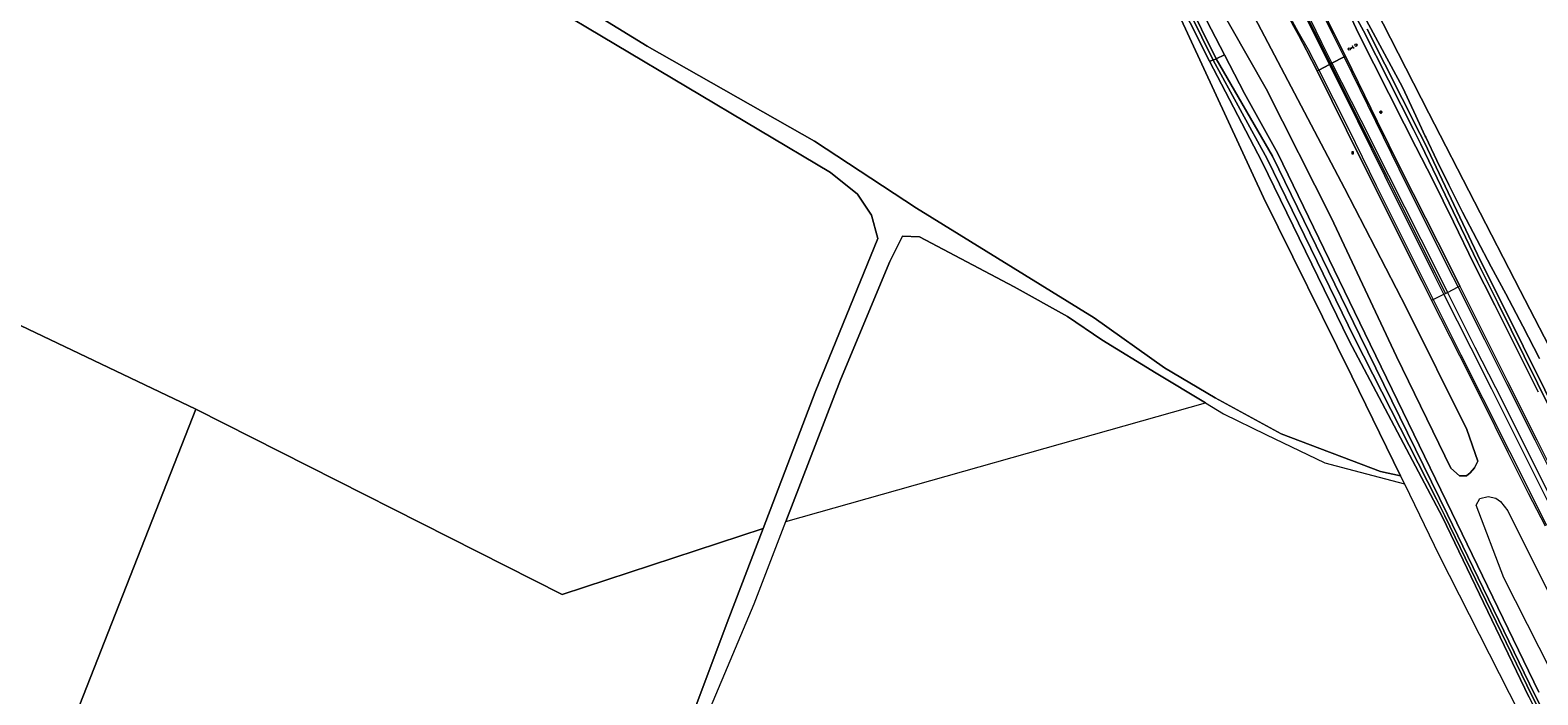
# Model space of a CAD drawing. Header units: metres. Extents: x 168032 to 180145, y 382923 to 399665.
# Tile 9 of 256: x 178059 to 178436, y 384640 to 384806. Entities that reach past the tile are written whole.
import ezdxf
from ezdxf.enums import TextEntityAlignment as Align

# ---------------------------------------------------------------- set-up
doc = ezdxf.new("R2010")
doc.units = ezdxf.units.M
doc.layers.get('0').update_dxf_attribs({"color": 8, "lineweight": 18})
for name, color, linetype, lineweight in [('B-WE-GR-BEPLANTING_CULTUUR_BOSPLANTSOEN-GV', 8, 'Continuous', 18), ('B-WE-GR-BOS_GEMENGD-GV', 8, 'Continuous', 18), ('B-WE-GR-BOS_LOOF-GV', 8, 'Continuous', 18), ('B-WE-GR-BOS_NAALD-GV', 8, 'Continuous', 18), ('B-WE-IE-MEUBILAIR_WEGMEUBILAIR-S', 8, 'Continuous', 25), ('B-WE-IE-MEUBILAIR_WEGMEUBILAIR_VERKEERSBORD-S', 8, 'Continuous', 18), ('B-WE-KL-ET_LS_OV_LICHTMAST-S', 8, 'Continuous', 18), ('B-WE-OG-WATER_SLOOT-GV', 8, 'Continuous', 18), ('B-WE-OG-WEG-GV', 8, 'Continuous', 18), ('B-WE-VH-VERHARDING_ASFALT-GV', 8, 'Continuous', 18), ('B-WE-VH-VERHARDING_BETON-GV', 8, 'Continuous', 18), ('B-WE-VH-VERHARDING_FUNDERING_ZAND-GV', 8, 'Continuous', 18), ('B-WE-VW-MARKERING_PICTOGRAM-G', 8, 'Continuous', 18)]:
    doc.layers.add(name, color=color, linetype=linetype, lineweight=lineweight)
doc.styles.add('NLCS-ISO', font='NLCS-ISO.ttf')

# ---------------------------------------------------------------- blocks, each defined once
blk = doc.blocks.new('SIE-WEG_VERKEERSBORD-SO')
at = {"color": 0, "linetype": 'ByBlock', "lineweight": 18}
blk.add_lwpolyline([(-1.125, -1.125), (1.125, -1.125), (1.125, 1.125), (-1.125, 1.125)], close=True, dxfattribs=at)
at = {"color": 0, "linetype": 'ByBlock', "lineweight": 18, "style": 'NLCS-ISO'}
blk.add_text('vb', height=1.5, dxfattribs=at).set_placement((0, 0), align=Align.MIDDLE_CENTER)
blk = doc.blocks.new('SIE-WEG_VERKEERSBORD_WEGWIJZER-SO')
at = {"linetype": 'ByBlock', "lineweight": 18}
h = blk.add_hatch(color=0, dxfattribs=at)
h.dxf.hatch_style = 1
h.paths.add_polyline_path([(0.5, 1), (0, 2), (-0.5, 1)])
h = blk.add_hatch(color=0, dxfattribs=at)
h.dxf.hatch_style = 1
h.paths.add_polyline_path([(-1.4, -0.2), (-2, -1.2), (-0.9, -1.1)])
h = blk.add_hatch(color=0, dxfattribs=at)
h.dxf.hatch_style = 1
h.paths.add_polyline_path([(1.4, -0.2), (2, -1.2), (0.9, -1.1)])
at = {"color": 0, "linetype": 'ByBlock', "lineweight": 18}
for points in [[(-1.1, -0.7), (0, 0)], [(0, 1), (0, 0)], [(1.1, -0.7), (0, 0)]]:
    blk.add_lwpolyline(points, dxfattribs=at)
for points in [[(0.5, 1), (0, 2), (-0.5, 1)], [(-1.4, -0.2), (-2, -1.2), (-0.9, -1.1)], [(1.4, -0.2), (2, -1.2), (0.9, -1.1)]]:
    blk.add_lwpolyline(points, close=True, dxfattribs=at)
blk = doc.blocks.new('SIE-WEG_PAAL_VERKEERSBORD-SO')
at = {"color": 0, "linetype": 'ByBlock', "lineweight": 18}
blk.add_circle((0, 0), 1.5, dxfattribs=at)
at = {"color": 0, "linetype": 'ByBlock', "lineweight": 18, "style": 'NLCS-ISO'}
blk.add_text('vb', height=1.5, dxfattribs=at).set_placement((0, 0.1), align=Align.MIDDLE_CENTER)
blk = doc.blocks.new('SKL-ET_OV_LICHTMAST-SO')
at = {"color": 0, "linetype": 'ByBlock', "lineweight": 18}
for points in [[(-1.2, 0), (-2, 0)], [(-1.4, 1.4), (-0.9, 0.9)], [(0, 2), (0, 1.2)], [(0.9, 0.9), (1.4, 1.4)], [(2, 0), (1.2, 0)], [(-1.4, -1.4), (-0.9, -0.9)], [(0, -1.2), (0, -2)], [(0.9, -0.9), (1.4, -1.4)]]:
    blk.add_lwpolyline(points, dxfattribs=at)
blk.add_circle((0, 0), 1, dxfattribs=at)

msp = doc.modelspace()

# ---------------------------------------------------------------- linework, layer by layer
at = {"layer": 'B-WE-GR-BEPLANTING_CULTUUR_BOSPLANTSOEN-GV', "flags": 128}
msp.add_lwpolyline([(178360.304, 384819.241), (178350.784, 384835.279), (178349.88, 384836.572), (178347.185, 384838.621), (178345.082, 384839.454), (178344.074, 384839.241), (178343.799, 384837.169), (178350.89, 384822.297), (178368.266, 384791.647), (178384.532, 384759.425), (178400.903, 384724.56), (178414.6, 384696.579), (178416.701, 384694.643), (178418.481, 384694.651), (178419.438, 384695.37), (178420.451, 384696.625), (178421.285, 384698.315), (178418.527, 384706.289), (178403.439, 384736.7), (178387.902, 384766.784)], close=True, dxfattribs=at)
for points in [[(178454.89, 384696.77), (178431.94, 384741.13), (178409.04, 384785.56), (178387.997, 384826.848), (178391.78, 384814.889), (178392.855, 384809.853), (178402.438, 384792.132), (178405.261, 384785.971), (178408.138, 384779.835), (178408.28, 384779.54), (178411.068, 384773.724), (178414.052, 384767.64), (178417.515, 384760.743), (178421.047, 384753.881), (178424.647, 384747.055), (178428.315, 384740.265), (178432.583, 384732.162), (178436.815, 384724.039)], [(178434.077, 384639.216), (178412.464, 384684.304), (178389.051, 384728.52), (178367.169, 384773.477), (178354.086, 384798.618), (178344.364, 384817.927)], [(178346.49, 384810.11), (178367.6, 384764.45), (178389.73, 384719.6), (178401.908, 384694.683), (178402.912, 384692.629), (178411.67, 384674.71), (178434.22, 384630.31)]]:
    msp.add_lwpolyline(points, dxfattribs=at)
at = {"layer": 'B-WE-GR-BOS_GEMENGD-GV', "flags": 128}
for points in [[(178255.266, 384715.629), (178270.991, 384754.132), (178269.374, 384760.011), (178265.847, 384765.301), (178259.087, 384770.739), (178169.295, 384824.232), (178150.778, 384834.078), (178137.698, 384847.452), (178123.002, 384851.567), (178101.546, 384864.793), (178084.725, 384875.945), (178080.105, 384878.73)], [(178069.861, 384875.487), (178067.69, 384870.06), (178067.452, 384870.133), (178053.903, 384838.537), (178042.729, 384808.434), (178024.314, 384761.903), (178019.578, 384749.735), (178100.068, 384711.388), (178191.885, 384664.867), (178242.182, 384681.432), (178255.266, 384715.629)]]:
    msp.add_lwpolyline(points, dxfattribs=at)
msp.add_lwpolyline([(178340.723, 384720.405), (178327.056, 384728.708), (178318.532, 384734.587), (178305.085, 384742.008), (178281.425, 384754.573), (178277.163, 384754.72), (178273.93, 384748.401), (178261.585, 384718.715), (178247.904, 384683.161), (178353.06, 384712.949)], close=True, dxfattribs=at)
at = {"layer": 'B-WE-GR-BOS_LOOF-GV', "flags": 128}
msp.add_lwpolyline([(178188.473, 384817.619), (178213.162, 384802.335), (178255.046, 384778.528), (178280.616, 384761.774), (178325.145, 384734.293), (178342.78, 384721.728), (178355.492, 384714.233), (178372.025, 384705.195), (178396.935, 384695.716), (178401.908, 384694.683), (178389.73, 384719.6), (178367.6, 384764.45), (178346.49, 384810.11)], dxfattribs=at)
at = {"layer": 'B-WE-GR-BOS_NAALD-GV', "flags": 128}
for points in [[(178384.745, 384833.486), (178387.997, 384826.848), (178409.04, 384785.56), (178431.94, 384741.13), (178454.89, 384696.77), (178464.746, 384675.538), (178509.596, 384792.318), (178519.781, 384824.216), (178459.34, 384828.906)], [(178100.068, 384711.388), (178019.578, 384749.735), (178010.634, 384726.755), (178001.369, 384700.994), (177991.346, 384676.273), (177985.94, 384659.33), (177976.264, 384635.188), (177973.895, 384629.651), (177977.476, 384625.175), (178052.592, 384590.535)], [(178220.951, 384625.12), (178233.589, 384658.976), (178242.182, 384681.432), (178191.885, 384664.867), (178100.068, 384711.388), (178052.592, 384590.535), (178076.868, 384580.294), (178104.485, 384567.131), (178135.526, 384551.618), (178166.63, 384537.369), (178182.959, 384530.162), (178183.697, 384529.973), (178184.495, 384530.422), (178185.023, 384531.211), (178192.01, 384549.258), (178200.293, 384569.063), (178206.299, 384584.566), (178208.718, 384591.749)]]:
    msp.add_lwpolyline(points, close=True, dxfattribs=at)
at = {"layer": 'B-WE-OG-WATER_SLOOT-GV', "flags": 128}
msp.add_lwpolyline([(178295.316, 384929.055), (178295.003, 384929.701), (178293.87, 384929.164), (178295.369, 384925.777), (178297.63, 384920.752), (178300.15, 384915.581), (178304.231, 384906.783), (178313.271, 384887.635), (178319.789, 384873.721), (178328.214, 384855.808), (178336.125, 384839.626), (178344.702, 384821.636), (178355.768, 384799.181), (178357.871, 384800.195), (178347.753, 384819.777), (178341.392, 384832.022), (178327.01, 384862.49), (178322.838, 384871.328), (178312.739, 384892.425), (178303.328, 384912.532), (178300.026, 384919.342)], close=True, dxfattribs=at)
for points in [[(178346.37, 384816.443), (178355.019, 384798.853), (178355.768, 384799.181), (178344.702, 384821.636)], [(178344.364, 384817.927), (178354.086, 384798.618), (178355.019, 384798.853), (178346.37, 384816.443)], [(178387.882, 384813.034), (178391.449, 384805.561), (178402.888, 384782.893), (178405.777, 384777.167), (178410.023, 384768.885), (178415.2, 384758.332), (178420.345, 384747.763), (178425.567, 384737.427), (178430.754, 384727.073), (178436.409, 384715.684)], [(178442.823, 384704.68), (178426.459, 384737.878), (178421.238, 384748.214), (178407.027, 384777.798), (178405.173, 384781.471), (178392.699, 384806.192), (178388.662, 384813.612)], [(178388.662, 384813.612), (178392.699, 384806.192), (178405.173, 384781.471), (178407.027, 384777.798), (178421.238, 384748.214), (178426.459, 384737.878), (178442.823, 384704.68)], [(178436.815, 384724.039), (178432.583, 384732.162), (178428.315, 384740.265), (178424.647, 384747.055), (178421.047, 384753.881), (178417.515, 384760.743), (178414.052, 384767.64), (178411.068, 384773.724), (178408.28, 384779.54), (178408.138, 384779.835), (178405.261, 384785.971), (178402.438, 384792.132), (178392.855, 384809.853)], [(178393.591, 384806.642), (178406.805, 384780.457), (178407.919, 384778.249), (178421.952, 384748.575), (178427.173, 384738.239), (178443.626, 384705.086)], [(178443.626, 384705.086), (178427.173, 384738.239), (178421.952, 384748.575), (178407.919, 384778.249), (178406.805, 384780.457), (178393.591, 384806.642)], [(178457.925, 384594.551), (178434.887, 384639.608), (178413.094, 384684.609), (178410.967, 384688.786), (178390.401, 384729.174), (178368.519, 384774.131), (178355.019, 384798.853), (178354.086, 384798.618), (178367.169, 384773.477), (178389.051, 384728.52), (178412.464, 384684.304), (178434.077, 384639.216), (178457.125, 384594.138)], [(178458.414, 384594.804), (178435.517, 384639.913), (178413.724, 384684.914), (178391.751, 384729.828), (178369.869, 384774.785), (178355.768, 384799.181), (178355.019, 384798.853), (178368.519, 384774.131), (178390.401, 384729.174), (178410.967, 384688.786), (178413.094, 384684.609), (178434.887, 384639.608), (178457.925, 384594.551)], [(178436.597, 384640.436), (178414.804, 384685.437), (178393.011, 384730.438), (178371.219, 384775.439), (178362.879, 384790.504), (178357.871, 384800.195), (178355.768, 384799.181), (178369.869, 384774.785), (178391.751, 384729.828), (178413.724, 384684.914), (178435.517, 384639.913), (178458.414, 384594.804)]]:
    msp.add_lwpolyline(points, dxfattribs=at)
at = {"layer": 'B-WE-OG-WEG-GV', "flags": 128}
for points in [[(178350.784, 384835.279), (178360.304, 384819.241), (178387.902, 384766.784), (178403.439, 384736.7), (178418.527, 384706.289), (178421.285, 384698.315), (178420.451, 384696.625), (178419.438, 384695.37), (178418.481, 384694.651), (178416.701, 384694.643), (178414.6, 384696.579), (178400.903, 384724.56), (178384.532, 384759.425), (178368.266, 384791.647), (178350.89, 384822.297), (178343.799, 384837.169), (178344.074, 384839.241), (178345.082, 384839.454), (178347.185, 384838.621), (178349.88, 384836.572)], [(178481.045, 384566.64), (178472.847, 384579.596), (178454.919, 384614.521), (178442.631, 384639.871), (178427.861, 384669.044), (178420.882, 384687.267), (178421.823, 384688.969), (178423.916, 384689.476), (178425.824, 384689.008), (178427.042, 384688.211), (178428.807, 384685.895), (178443.954, 384655.545), (178457.345, 384628.106), (178471.563, 384598.355), (178480.245, 384581.604), (178509.445, 384524.355), (178509.37, 384522.6), (178507.814, 384522.183), (178505.068, 384523.066), (178504.011, 384524.161), (178501.758, 384528.283)]]:
    msp.add_lwpolyline(points, close=True, dxfattribs=at)
for points in [[(178347.753, 384819.777), (178357.871, 384800.195), (178362.879, 384790.504), (178371.219, 384775.439), (178393.011, 384730.438), (178414.804, 384685.437), (178436.597, 384640.436)], [(178436.409, 384715.684), (178430.754, 384727.073), (178425.567, 384737.427), (178420.345, 384747.763), (178415.2, 384758.332), (178410.023, 384768.885), (178405.777, 384777.167), (178402.888, 384782.893), (178391.449, 384805.561), (178387.882, 384813.034), (178385.563, 384817.895), (178380.527, 384815.333), (178385.444, 384805.273), (178388.143, 384799.839), (178396.11, 384783.575), (178402.066, 384771.5), (178414.354, 384747.132), (178416.809, 384742.19), (178428.768, 384718.312), (178436.127, 384703.707), (178444.828, 384686.288)], [(178438.256, 384682.061), (178434.008, 384690.183), (178428.959, 384700.44), (178422.315, 384713.768), (178416.814, 384724.708), (178409.74, 384738.659), (178407.373, 384743.364), (178395.397, 384767.168), (178388.447, 384781.318), (178381.065, 384796.164), (178378.411, 384801.347), (178376.455, 384805.073), (178374.791, 384808.038)]]:
    msp.add_lwpolyline(points, dxfattribs=at)
at = {"layer": 'B-WE-VH-VERHARDING_ASFALT-GV', "flags": 128}
for points in [[(178388.143, 384799.839), (178387.83, 384799.678), (178384.762, 384798.078), (178384.446, 384797.877), (178391.597, 384783.584), (178399.04, 384768.75), (178409.891, 384747.051), (178413.189, 384740.38), (178413.715, 384740.644), (178416.433, 384742.006), (178416.809, 384742.19), (178414.354, 384747.132), (178402.066, 384771.5), (178396.11, 384783.575)], [(178384.446, 384797.877), (178384.183, 384797.762), (178381.471, 384796.348), (178381.065, 384796.164), (178388.447, 384781.318), (178395.397, 384767.168), (178407.373, 384743.364), (178409.74, 384738.659), (178410.136, 384738.85), (178412.837, 384740.204), (178413.189, 384740.38), (178409.891, 384747.051), (178399.04, 384768.75), (178391.597, 384783.584)]]:
    msp.add_lwpolyline(points, close=True, dxfattribs=at)
at = {"layer": 'B-WE-VH-VERHARDING_BETON-GV', "flags": 128}
for points in [[(178371.155, 384834.358), (178370.823, 384834.196), (178367.747, 384832.69), (178367.503, 384832.57), (178367.421, 384832.53), (178366.714, 384832.184), (178366.866, 384831.897), (178373.048, 384820.185), (178375.312, 384815.986), (178377.573, 384811.699), (178381.832, 384803.121), (178384.446, 384797.877), (178384.762, 384798.078), (178387.83, 384799.678), (178388.143, 384799.839), (178385.444, 384805.273), (178380.527, 384815.333), (178375.009, 384826.488)], [(178366.866, 384831.897), (178366.714, 384832.184), (178366.565, 384832.093), (178366.229, 384831.889), (178365.903, 384831.69), (178365.714, 384831.575), (178362.105, 384829.376), (178361.911, 384829.258), (178366.49, 384821.741), (178371.058, 384814.354), (178373.035, 384811.077), (178374.791, 384808.038), (178376.455, 384805.073), (178378.411, 384801.347), (178381.065, 384796.164), (178381.471, 384796.348), (178384.183, 384797.762), (178384.446, 384797.877), (178381.832, 384803.121), (178377.573, 384811.699), (178375.312, 384815.986), (178373.048, 384820.185)]]:
    msp.add_lwpolyline(points, close=True, dxfattribs=at)
at = {"layer": 'B-WE-VH-VERHARDING_FUNDERING_ZAND-GV', "flags": 128}
for points in [[(178169.295, 384824.232), (178259.087, 384770.739), (178265.847, 384765.301), (178269.374, 384760.011), (178270.991, 384754.132), (178255.266, 384715.629), (178242.182, 384681.432), (178233.589, 384658.976), (178220.951, 384625.12)], [(178223.655, 384623.895), (178239.982, 384662.577), (178247.904, 384683.161), (178261.585, 384718.715), (178273.93, 384748.401), (178277.163, 384754.72), (178281.425, 384754.573), (178305.085, 384742.008), (178318.532, 384734.587), (178327.056, 384728.708), (178340.723, 384720.405), (178353.06, 384712.949), (178357.623, 384710.192), (178368.204, 384705.048), (178382.974, 384697.92), (178388.702, 384696.4), (178402.912, 384692.629), (178401.908, 384694.683), (178396.935, 384695.716), (178372.025, 384705.195), (178355.492, 384714.233), (178342.78, 384721.728), (178325.145, 384734.293), (178280.616, 384761.774), (178255.046, 384778.528), (178213.162, 384802.335), (178188.473, 384817.619)]]:
    msp.add_lwpolyline(points, dxfattribs=at)
at = {"layer": 'B-WE-VW-MARKERING_PICTOGRAM-G', "flags": 128}
for points in [[(178387.83, 384799.678), (178384.972, 384805.404), (178380.133, 384815.321), (178377.74, 384820.12)], [(178370.662, 384815.445), (178372.959, 384811.748), (178374.866, 384808.498), (178376.251, 384806.053), (178378.799, 384801.51), (178381.471, 384796.348)], [(178384.183, 384797.762), (178381.595, 384802.996), (178377.275, 384811.569)], [(178377.883, 384812.034), (178382.156, 384803.297), (178384.762, 384798.078)], [(178444.419, 384686.24), (178435.67, 384703.581), (178428.713, 384717.507), (178423.065, 384728.72), (178416.433, 384742.006), (178413.976, 384746.744), (178401.63, 384771.564), (178395.723, 384783.51), (178387.83, 384799.678)], [(178381.471, 384796.348), (178388.801, 384781.773), (178395.884, 384767.442), (178407.798, 384743.497), (178410.136, 384738.85), (178417.091, 384725.026), (178422.609, 384714.047), (178429.27, 384700.737), (178438.534, 384682.313)], [(178440.481, 384685.095), (178431.848, 384702.295), (178424.807, 384716.37), (178419.634, 384726.694), (178412.837, 384740.204), (178410.252, 384745.343), (178398.015, 384769.873), (178391.239, 384783.534), (178384.183, 384797.762)], [(178384.762, 384798.078), (178391.99, 384783.791), (178398.962, 384770.052), (178411.012, 384746.015), (178413.715, 384740.644), (178420.608, 384726.947), (178425.728, 384716.764), (178441.675, 384684.931), (178449.602, 384669.261), (178454.215, 384660.097), (178458.657, 384651.303), (178463.329, 384642.055), (178478.332, 384612.536)]]:
    msp.add_lwpolyline(points, dxfattribs=at)

# ---------------------------------------------------------------- block references
at = {"layer": 'B-WE-IE-MEUBILAIR_WEGMEUBILAIR-S', "xscale": 0.2, "yscale": 0.2, "zscale": 0.2}
for name, p in [('SIE-WEG_PAAL_VERKEERSBORD-SO', (178390.791, 384802.629)), ('SIE-WEG_PAAL_VERKEERSBORD-SO', (178389.088, 384801.66)), ('SIE-WEG_VERKEERSBORD-SO', (178389.956, 384775.629))]:
    msp.add_blockref(name, p, dxfattribs=at)
at = {"layer": 'B-WE-IE-MEUBILAIR_WEGMEUBILAIR_VERKEERSBORD-S', "xscale": 0.2, "yscale": 0.2, "zscale": 0.2}
msp.add_blockref('SIE-WEG_VERKEERSBORD_WEGWIJZER-SO', (178389.926, 384802.079), dxfattribs=at)
at = {"layer": 'B-WE-KL-ET_LS_OV_LICHTMAST-S', "xscale": 0.2, "yscale": 0.2, "zscale": 0.2}
msp.add_blockref('SKL-ET_OV_LICHTMAST-SO', (178397.026, 384785.832), dxfattribs=at)

doc.saveas('drawing.dxf')
